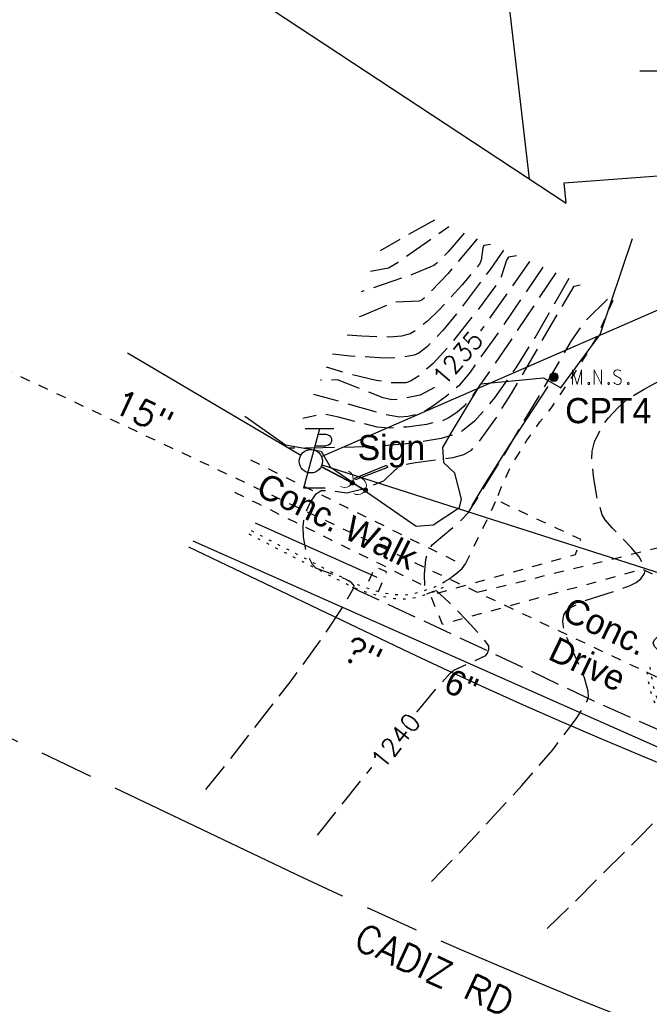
# Model space of a CAD drawing. Extents: x 2462876 to 2469231, y 263261 to 263931.
# Tile 102 of 122: x 2468560 to 2468630, y 263351 to 263461. Entities that reach past the tile are written whole.
import ezdxf
from ezdxf.enums import TextEntityAlignment as Align

# ---------------------------------------------------------------- set-up
doc = ezdxf.new("R2010")
doc.units = 0
doc.header["$LTSCALE"] = 20
doc.header["$MEASUREMENT"] = 0
doc.set_wipeout_variables(frame=1)
for name, pattern in [('bargrex', [0]), ('CL', [2, 0.3, -0.15, 1.4, -0.15]), ('foctvex', [0]), ('gasex', [0]), ('OhDOT_USTN1', [0.055, 0.014, -0.041]), ('OhDOT_USTN3', [0.22, 0.165, -0.055]), ('OhDOT_USTN5', [0.11, 0.055, -0.055]), ('ohelecex', [0]), ('ohteleex', [0]), ('rowex', [0]), ('shrubrt', [0]), ('waterex', [0])]:
    doc.linetypes.add(name, pattern=pattern)
for name, color, linetype in [('DR_X_Storm_Sewer', 151, 'OhDOT_USTN5'), ('DR_X_Text', 7, 'Continuous'), ('DT_X_Contour_Major', 132, 'OhDOT_USTN3'), ('DT_X_Contour_Minor', 136, 'OhDOT_USTN3'), ('DT_X_Contour_Text', 7, 'Continuous'), ('DV_X_Property_Line', 7, 'Continuous'), ('PV_X_Curb', 120, 'OhDOT_USTN1'), ('PV_X_Driveway', 7, 'OhDOT_USTN5'), ('PV_X_EOP', 7, 'OhDOT_USTN3'), ('PV_X_Parking_Lot', 7, 'OhDOT_USTN5'), ('PV_X_Text', 7, 'Continuous'), ('PV_X_Walk', 120, 'OhDOT_USTN5'), ('RD_X_Concrete_Pad', 9, 'OhDOT_USTN5'), ('RD_X_GR_Bar', 95, 'bargrex'), ('RW_X_CL', 6, 'CL'), ('RW_X_Fee_RW', 6, 'rowex'), ('RW_X_Text', 7, 'Continuous'), ('SN_X_Private', 40, 'Continuous'), ('SN_X_Text', 7, 'Continuous'), ('SV_P_Control_Cells_Set', 7, 'Continuous'), ('SV_X_Text', 7, 'Continuous'), ('UT_X_Electric_Cells', 1, 'Continuous'), ('UT_X_Gas', 2, 'gasex'), ('UT_X_Gas_Text', 7, 'Continuous'), ('UT_X_Misc_Cells', 7, 'Continuous'), ('UT_X_Overhead_Electric', 1, 'ohelecex'), ('UT_X_Overhead_Telecom', 30, 'ohteleex'), ('UT_X_Water', 133, 'waterex'), ('UT_X_Water_Text', 7, 'Continuous'), ('VG_X_Shrub_Line_Rt', 3, 'shrubrt')]:
    doc.layers.add(name, color=color, linetype=linetype)
doc.styles.add('Simplex Normal (0.14)', font='Simplex.shx')
doc.styles.add('Straight Normal (0.14) Font 30', font='font30.shx', dxfattribs={"height": 0.14})
doc.styles.add('Straight-Normal', font='font30.shx', dxfattribs={"height": 0.14})

# ---------------------------------------------------------------- blocks, each defined once
blk = doc.blocks.new('DM_anno')
at = {"layer": 'UT_X_Misc_Cells', "linetype": 'foctvex', "true_color": 0xa56100}
h = blk.add_hatch(color=44, dxfattribs=at)
edge = h.paths.add_edge_path()
edge.add_arc((0, 0), 0.12, 0, 360)
at = {"layer": 'UT_X_Misc_Cells', "color": 44, "linetype": 'Continuous', "lineweight": 0, "true_color": 0xa56100}
blk.add_circle((0, 0), 0.12, dxfattribs=at)
blk.add_arc((0.48, 0), 0.48, 90, 270, dxfattribs=at)
blk = doc.blocks.new('TLPW')
at = {"linetype": 'Continuous'}
for p, q in [((0.0482, 0.18), (-0.0402, -0.15)), ((0.1282, 0.18), (-0.0318, 0.18)), ((0.0402, 0.15), (0.0827, 0.15)), ((0.0231, 0.0863), (0.0827, 0.0863)), ((0.0798, -0.15), (-0.0402, -0.15))]:
    blk.add_line(p, q, dxfattribs=at)
blk.add_circle((0, 0), 0.065, dxfattribs=at)
at = {"linetype": 'Continuous', "extrusion": (0, 0, -1)}
blk.add_arc((-0.0833, 0.1181), 0.0319, 88.8767, 271.1233, dxfattribs=at)
blk = doc.blocks.new('ODOT ELEC TELE LIGHT POLE')
blk.add_blockref('TLPW', (0, 0))
blk = doc.blocks.new('MAGS')
at = {"layer": 'SV_P_Control_Cells_Set', "linetype": 'foctvex'}
h = blk.add_hatch(color=7, dxfattribs=at)
edge = h.paths.add_edge_path()
edge.add_arc((0, 0), 0.0249, 0, 360)
at = {"layer": 'SV_P_Control_Cells_Set', "color": 7, "linetype": 'Continuous', "lineweight": 0, "flags": 128}
for points in [[(0.1045, -0.04), (0.1045, 0.04), (0.1299, -0.04), (0.1541, 0.04), (0.1541, -0.04)], [(0.223, -0.04), (0.223, 0.04), (0.2644, -0.04), (0.2644, 0.04)], [(0.3718, 0.0343), (0.3707, 0.0356), (0.3691, 0.0368), (0.3641, 0.0387), (0.358, 0.04), (0.3536, 0.04), (0.352, 0.04), (0.3448, 0.0381), (0.3388, 0.0343), (0.3349, 0.0293), (0.3338, 0.0242), (0.3338, 0.0204), (0.3349, 0.0154), (0.3393, 0.011), (0.3696, -0.0079), (0.3724, -0.0104), (0.3735, -0.0129), (0.3746, -0.0167), (0.3746, -0.0205), (0.374, -0.0243), (0.3735, -0.0268), (0.3724, -0.03), (0.3713, -0.0325), (0.3702, -0.0344), (0.3685, -0.0362), (0.3669, -0.0375), (0.3647, -0.0388), (0.363, -0.0394), (0.358, -0.04), (0.3503, -0.04), (0.3454, -0.0388), (0.3382, -0.0344), (0.3338, -0.0306)], [(0.1927, -0.0293), (0.1955, -0.0293), (0.1971, -0.0306), (0.1988, -0.0331), (0.1988, -0.0362), (0.1971, -0.0388), (0.1955, -0.04), (0.1927, -0.04), (0.1911, -0.0388), (0.1894, -0.0362), (0.1894, -0.0331), (0.1911, -0.0306), (0.1927, -0.0293)], [(0.3035, -0.0293), (0.3062, -0.0293), (0.3079, -0.0306), (0.3095, -0.0331), (0.3095, -0.0362), (0.3079, -0.0388), (0.3062, -0.04), (0.3035, -0.04), (0.3018, -0.0388), (0.3002, -0.0362), (0.3002, -0.0331), (0.3018, -0.0306), (0.3035, -0.0293)], [(0.4126, -0.0293), (0.4154, -0.0293), (0.417, -0.0306), (0.4187, -0.0331), (0.4187, -0.0362), (0.417, -0.0388), (0.4154, -0.04), (0.4126, -0.04), (0.411, -0.0388), (0.4093, -0.0362), (0.4093, -0.0331), (0.411, -0.0306), (0.4126, -0.0293)]]:
    blk.add_lwpolyline(points, dxfattribs=at)
at = {"layer": 'SV_P_Control_Cells_Set', "color": 7, "linetype": 'Continuous', "lineweight": 0}
blk.add_circle((0, 0), 0.0249, dxfattribs=at)

msp = doc.modelspace()

# ---------------------------------------------------------------- linework, layer by layer
at = {"layer": 'DR_X_Storm_Sewer', "flags": 128}
for points in [[(2468397.23, 263498.18), (2468679.79, 263364.59)], [(2468611.04, 263397.09), (2468665.5, 263410.53)]]:
    msp.add_lwpolyline(points, dxfattribs=at)
at = {"layer": 'DR_X_Text', "flags": 128}
msp.add_lwpolyline([(2468629.09, 263455.06), (2468659.09, 263455.06), (2468665.18, 263443.78)], dxfattribs=at)
at = {"layer": 'DT_X_Contour_Major', "flags": 128}
for points, elevation in [([(2468609.58, 263437.02), (2468607.82, 263434.94), (2468606.54, 263433.67), (2468606.21, 263433.43), (2468603.72, 263432.37), (2468598.14, 263430.49)], 1230), ([(2468616.85, 263433.86), (2468611.71, 263426.58), (2468608.19, 263421.79), (2468607.09, 263420.46), (2468606.28, 263419.85), (2468604.71, 263419.01), (2468602.62, 263418.55), (2468601.55, 263418.49), (2468600.57, 263418.71), (2468595.52, 263420.69), (2468593.62, 263420.67)], 1235), ([(2468593.28, 263370.08), (2468601.28, 263380.1), (2468606.74, 263386.67), (2468608.03, 263388.11), (2468608.45, 263388.44), (2468611.99, 263390.05), (2468612.18, 263390.33), (2468612.32, 263390.75), (2468612.33, 263391.12), (2468611.65, 263391.99), (2468609.85, 263393.98), (2468607.87, 263395.99), (2468606.51, 263397.23), (2468606.16, 263397.18), (2468605.33, 263396.84), (2468605.21, 263397.49), (2468605.17, 263399.08), (2468605.31, 263400.74), (2468605.61, 263401.77), (2468606.04, 263402.35), (2468609.11, 263404.96), (2468610.04, 263405.92), (2468613.52, 263411.52), (2468621.51, 263425.02), (2468622.9, 263427.09), (2468625.81, 263429.96)], 1240)]:
    msp.add_lwpolyline(points, dxfattribs=dict(at, elevation=elevation))
at = {"layer": 'DT_X_Contour_Minor', "flags": 128}
for points, elevation in [([(2468618.78, 263359.72), (2468622.04, 263362.87), (2468629.03, 263369.83), (2468632.6, 263373.57), (2468635.52, 263376.87), (2468636.84, 263378.59), (2468636.91, 263378.77), (2468636.72, 263379.18), (2468635.56, 263380.08), (2468634.17, 263380.96), (2468633.59, 263381.54), (2468633.24, 263382.34), (2468632.82, 263384.11), (2468632.89, 263385.09), (2468633.36, 263388.22), (2468633.31, 263388.81), (2468633.19, 263389.08), (2468632.26, 263389.87), (2468631.1, 263390.68), (2468630.71, 263391.07), (2468630.58, 263391.46), (2468630.72, 263391.78), (2468631.21, 263392.29), (2468632.76, 263393.24), (2468634.38, 263394.11), (2468635.1, 263394.62), (2468635.48, 263395.57), (2468635.55, 263396.02), (2468634.88, 263397.23), (2468634.92, 263397.35), (2468635.42, 263397.5), (2468641.26, 263398.16), (2468642.51, 263398.51), (2468642.99, 263398.77), (2468643.42, 263399.21), (2468643.62, 263399.71), (2468643.7, 263400.33), (2468643.58, 263401.81), (2468642.28, 263406.97), (2468642.04, 263408.43), (2468642.06, 263409.21), (2468642.46, 263410.77), (2468643.15, 263412.68), (2468644.97, 263416.89), (2468647.41, 263421.96), (2468648.92, 263423.95), (2468649.14, 263424.41), (2468649.17, 263424.69), (2468649.07, 263424.82), (2468648.43, 263424.72), (2468647.6, 263424.45), (2468647.07, 263424.37), (2468646.89, 263424.52), (2468646.69, 263425.06), (2468647.34, 263425.6), (2468650.93, 263428.02), (2468652.06, 263428.91), (2468652.76, 263429.84), (2468654.24, 263432.22), (2468655.01, 263432.98), (2468658.29, 263435.45), (2468658.9, 263436.07), (2468659.15, 263436.46), (2468659.14, 263436.73), (2468657.75, 263438.05), (2468657.52, 263438.36), (2468657.48, 263438.55), (2468657.85, 263439.59), (2468658.61, 263440.78), (2468659.05, 263441.27), (2468659.48, 263441.62), (2468659.76, 263441.73), (2468659.94, 263441.64), (2468659.97, 263440.85), (2468659.83, 263439.76), (2468659.83, 263439.09), (2468661.36, 263434.14), (2468661.87, 263432.88), (2468662.43, 263431.85), (2468662.81, 263431.35), (2468663.12, 263431.25), (2468663.56, 263431.36), (2468664.58, 263432.02), (2468665.41, 263432.83), (2468666.18, 263434.21), (2468667.69, 263437.68), (2468669.42, 263442.11)], 1242), ([(2468605.95, 263364.93), (2468609.18, 263368.24), (2468616, 263375.6), (2468619.41, 263379.58), (2468622.11, 263383.12), (2468623.24, 263384.99), (2468623.38, 263385.5), (2468623.36, 263386.11), (2468622.95, 263387.57), (2468620.8, 263392.51), (2468620.6, 263393.23), (2468620.52, 263393.88), (2468620.65, 263394.59), (2468620.96, 263395.03), (2468621.45, 263395.43), (2468622.85, 263396.1), (2468626.38, 263397.24), (2468628.01, 263397.84), (2468628.67, 263398.19), (2468629.2, 263398.58), (2468629.62, 263399.17), (2468629.68, 263399.57), (2468629.59, 263400.02), (2468629.03, 263401.01), (2468628.13, 263402.08), (2468626.05, 263404.2), (2468625.24, 263405.14), (2468624.91, 263405.69), (2468624.38, 263407.46), (2468623.97, 263409.75), (2468623.75, 263411.83), (2468623.78, 263412.76), (2468624.07, 263413.8), (2468624.85, 263415.52), (2468625.62, 263416.49), (2468626.68, 263417.63), (2468627.72, 263418.55), (2468629.56, 263419.67), (2468633.74, 263421.95), (2468638.22, 263424.23), (2468641.18, 263425.62), (2468642.45, 263425.89), (2468644.09, 263426.07), (2468645.52, 263426.33), (2468646.55, 263426.94), (2468648.24, 263428.37), (2468649.91, 263430.01), (2468650.91, 263431.15), (2468652.86, 263434.02), (2468656.78, 263440.42)], 1241), ([(2468599.19, 263432.77), (2468601.18, 263433.15), (2468602.25, 263433.8), (2468607.89, 263437.76)], 1229), ([(2468606.28, 263438.46), (2468600.24, 263435.06)], 1228), ([(2468612.49, 263435.76), (2468611.76, 263435.65), (2468611.64, 263435.37), (2468611.45, 263433.99), (2468611.28, 263433.57), (2468609.34, 263431.27), (2468606.8, 263428.49), (2468605.51, 263427.24), (2468604.31, 263426.27), (2468603.6, 263425.83), (2468602.63, 263425.56), (2468601.27, 263425.46), (2468598.2, 263425.54), (2468595.96, 263425.74)], 1232), ([(2468611.03, 263436.39), (2468607.79, 263432.54), (2468605.5, 263430.1), (2468604.93, 263429.6), (2468604.6, 263429.46), (2468601.8, 263429.33), (2468598.16, 263427.77), (2468597.74, 263427.68), (2468597.05, 263428.12)], 1231), ([(2468615.4, 263434.49), (2468614.51, 263434.35), (2468614.29, 263433.99), (2468613.69, 263432.14), (2468613.41, 263431.57), (2468610.95, 263428.31), (2468607.77, 263424.31), (2468606.12, 263422.52), (2468604.57, 263421.14), (2468603.62, 263420.54), (2468603.1, 263420.38), (2468601.63, 263420.36), (2468599.82, 263420.62), (2468596.19, 263421.52), (2468594.29, 263422.11)], 1234), ([(2468613.94, 263435.12), (2468612.45, 263432.98), (2468609.08, 263428.45), (2468607.21, 263426.18), (2468605.49, 263424.4), (2468604.53, 263423.65), (2468604.01, 263423.43), (2468602.54, 263423.18), (2468600.68, 263423.12), (2468596.93, 263423.34), (2468594.95, 263423.56)], 1233), ([(2468618.3, 263433.22), (2468613.53, 263426.18), (2468610.24, 263421.56), (2468608.98, 263420.05), (2468607.62, 263418.88), (2468606.09, 263417.76), (2468605.04, 263417.1), (2468604.29, 263416.82), (2468603.31, 263416.61), (2468602.41, 263416.54), (2468600.92, 263416.82), (2468592.9, 263419.08)], 1236), ([(2468619.76, 263432.59), (2468614.39, 263424.55), (2468610.73, 263419.25), (2468609.58, 263417.77), (2468608.75, 263417.07), (2468607.79, 263416.44), (2468607.12, 263416.13), (2468605.4, 263415.75), (2468603.2, 263415.45), (2468601.22, 263415.32), (2468599.92, 263415.44), (2468595.63, 263416.55), (2468594.18, 263416.85), (2468593.38, 263416.79), (2468591.67, 263416.41)], 1237), ([(2468580.9, 263375.16), (2468583.92, 263378.93), (2468590.35, 263387.24), (2468593.59, 263391.68), (2468596.2, 263395.58), (2468597.34, 263397.58), (2468597.38, 263397.8), (2468597.08, 263398.19), (2468596.41, 263398.54), (2468593.1, 263399.78), (2468592.72, 263400.19), (2468592.01, 263401.66), (2468591.75, 263403.21), (2468591.71, 263404.39), (2468591.79, 263405.35), (2468592.03, 263406.05), (2468592.53, 263407.1), (2468593.16, 263408.03), (2468593.68, 263408.41), (2468594.58, 263408.41), (2468596.54, 263408.13), (2468598.7, 263408.69), (2468600.64, 263409.47), (2468601.95, 263410.72), (2468602.58, 263411.19), (2468604.19, 263411.53), (2468608.35, 263412.08), (2468609.54, 263412.41), (2468610.4, 263412.88), (2468611.29, 263413.88), (2468613, 263416.26), (2468614.83, 263419.18), (2468621.79, 263431.13), (2468622.67, 263431.32)], 1239), ([(2468621.21, 263431.96), (2468617.53, 263425.57), (2468615.3, 263422.04), (2468612.95, 263418.71), (2468611.8, 263417.28), (2468610.72, 263416.1), (2468609.41, 263415.04), (2468608.38, 263414.57), (2468607.02, 263414.18), (2468603.59, 263413.62), (2468599.69, 263413.29), (2468592.63, 263413.1), (2468590.15, 263413.12)], 1238)]:
    msp.add_lwpolyline(points, dxfattribs=dict(at, elevation=elevation))
at = {"layer": 'DV_X_Property_Line'}
msp.add_lwpolyline([(2468616.85, 263443.04), (2468600.05, 263587.38)], dxfattribs=at)
at = {"layer": 'PV_X_Curb', "flags": 128}
for points in [[(2468585.93, 263403.94), (2468594.82, 263399.36), (2468597.33, 263398.1), (2468598.72, 263397.59), (2468600.29, 263397.09), (2468601.84, 263396.85), (2468602.97, 263396.8), (2468603.75, 263396.91), (2468604.46, 263397.06), (2468606.25, 263397.64), (2468607.37, 263398.25), (2468607.6, 263397.82), (2468606.49, 263397.21), (2468604.57, 263396.57), (2468603.8, 263396.41), (2468603.02, 263396.31), (2468601.83, 263396.36), (2468600.17, 263396.67), (2468598.53, 263397.12), (2468597.15, 263397.67), (2468594.61, 263398.95), (2468585.72, 263403.53)], [(2468679.44, 263363.5), (2468679.31, 263363.54), (2468670.33, 263366.41), (2468664.64, 263368.46), (2468655.29, 263372), (2468645.99, 263375.69), (2468644.65, 263376.27), (2468635.54, 263380.39), (2468633.55, 263381.7), (2468632.33, 263382.97), (2468631.58, 263384.03), (2468630.95, 263385.5), (2468630.55, 263386.85), (2468630.23, 263388.74), (2468629.79, 263388.66), (2468630.1, 263386.72), (2468630.51, 263385.3), (2468631.22, 263383.78), (2468631.98, 263382.63), (2468633.27, 263381.28), (2468635.34, 263379.95), (2468644.46, 263375.85), (2468645.82, 263375.24), (2468655.12, 263371.55), (2468664.47, 263368.01), (2468670.17, 263365.91), (2468679.27, 263362.99), (2468690.21, 263359.44), (2468690.63, 263359.3), (2468697.02, 263357.23), (2468703.37, 263355.56), (2468710.43, 263353.82), (2468718.38, 263351.85), (2468728.1, 263349.52), (2468732.19, 263348.53), (2468742, 263346.55), (2468747.97, 263345.37), (2468757.79, 263343.48), (2468765.16, 263342.13), (2468770.94, 263341.26), (2468780.85, 263339.89), (2468781.27, 263339.83), (2468791.21, 263338.66), (2468791.84, 263338.59), (2468793.6, 263338.36), (2468795.15, 263338.33), (2468797.64, 263338.72), (2468800.08, 263339.37), (2468802.7, 263340.7), (2468805.07, 263342.71), (2468805.75, 263343.29), (2468805.47, 263343.62), (2468804.79, 263343.04), (2468802.49, 263341.11), (2468799.96, 263339.83), (2468797.6, 263339.23), (2468795.16, 263338.86), (2468793.67, 263338.9), (2468791.9, 263339.12), (2468791.27, 263339.19), (2468781.35, 263340.38), (2468780.93, 263340.43), (2468771.03, 263341.8), (2468765.26, 263342.68), (2468757.89, 263344.02), (2468748.07, 263345.92), (2468742.11, 263347.09), (2468732.32, 263349.07), (2468728.23, 263350.06), (2468718.51, 263352.39), (2468710.56, 263354.38), (2468703.51, 263356.14), (2468697.16, 263357.76), (2468690.79, 263359.82), (2468690.38, 263359.96)]]:
    msp.add_lwpolyline(points, dxfattribs=at)
at = {"layer": 'PV_X_Driveway'}
msp.add_lwpolyline([(2468607.37, 263398.25), (2468607.86, 263398.56), (2468608.64, 263399.13), (2468609.34, 263399.73), (2468609.72, 263400.23), (2468613.16, 263407.33)], dxfattribs=at)
at = {"layer": 'PV_X_EOP', "flags": 128}
msp.add_lwpolyline([(2468597.15, 263397.67), (2468598.01, 263397.22), (2468601.81, 263395.44), (2468608.95, 263392.1), (2468615.98, 263388.81), (2468624.38, 263384.81), (2468624.38, 263384.81), (2468635.32, 263379.96)], dxfattribs=at)
at = {"layer": 'PV_X_Parking_Lot', "flags": 128}
msp.add_lwpolyline([(2468634.51, 263397.28), (2468629.37, 263399.64), (2468626.47, 263398.84), (2468616.82, 263396.18), (2468607.18, 263393.52), (2468605.82, 263396.78), (2468612.32, 263398.6), (2468621.95, 263401.29), (2468622.54, 263402.94), (2468622.22, 263403.09), (2468613.16, 263407.33), (2468613.69, 263408.73), (2468614.89, 263411.33), (2468616.52, 263413.91), (2468617.99, 263416.03), (2468619.35, 263417.7), (2468619.83, 263418.43), (2468621.81, 263421.34), (2468624.22, 263425.23), (2468626.22, 263429.77)], dxfattribs=at)
at = {"layer": 'PV_X_Walk', "flags": 128}
for points in [[(2468585.85, 263411.81), (2468588.53, 263410.48), (2468591.21, 263409.16), (2468593.9, 263407.83), (2468596.58, 263406.5), (2468599.26, 263405.18), (2468601.94, 263403.85), (2468604.62, 263402.53), (2468609.59, 263400.07)], [(2468584.08, 263408.23), (2468586.76, 263406.9), (2468589.44, 263405.57), (2468592.12, 263404.25), (2468594.8, 263402.92), (2468597.49, 263401.59), (2468600.17, 263400.27), (2468602.85, 263398.94), (2468605.77, 263397.49)]]:
    msp.add_lwpolyline(points, dxfattribs=at)
at = {"layer": 'RD_X_Concrete_Pad', "flags": 128}
msp.add_lwpolyline([(2468600.06, 263397.17), (2468600.96, 263399.34), (2468599.68, 263399.89), (2468598.67, 263397.61)], dxfattribs=at)
at = {"layer": 'RD_X_GR_Bar', "flags": 128}
for points in [[(2468610.47, 263406.75), (2468611.9, 263409.14), (2468614.66, 263413.48), (2468617.29, 263417.49), (2468618.9, 263419.96)], [(2468586.36, 263404.82), (2468599.87, 263398.77)]]:
    msp.add_lwpolyline(points, dxfattribs=at)
at = {"layer": 'RW_X_CL', "flags": 128}
msp.add_lwpolyline([(2464096.74, 263676.31, -0.043713), (2464761.3, 263641.07), (2466151.72, 263444.62, 0.061457), (2467087.03, 263428.16), (2468050.52, 263529.86, -0.138469), (2468357.4, 263477.17), (2468591.66, 263365.39, 0.135318), (2468891.49, 263312), (2469004.29, 263322.5, -0.03812), (2469222.39, 263326.12)], format="xyb", dxfattribs=at)
at = {"layer": 'RW_X_Fee_RW', "flags": 128}
msp.add_lwpolyline([(2468178.46, 263849.69), (2468174.27, 263649.74), (2468173.16, 263596.74), (2468179.98, 263579.15), (2468292.44, 263561.14), (2468467.59, 263532.07), (2468500.47, 263519.71), (2468620.91, 263440.36), (2468620.69, 263442.62), (2468671.34, 263446.39), (2468681.78, 263408.77), (2468689.78, 263404.63), (2468750.73, 263388.72), (2468798.71, 263362.64), (2468874.11, 263361.74), (2468884, 263373.85), (2468872.83, 263609.87)], dxfattribs=at)
at = {"layer": 'SN_X_Private', "flags": 128}
msp.add_lwpolyline([(2468597.42, 263409.77), (2468600.97, 263411.2), (2468601.06, 263410.96), (2468597.5, 263409.57)], close=True, dxfattribs=at)
at = {"layer": 'UT_X_Gas', "flags": 128}
msp.add_lwpolyline([(2468579.44, 263402.8), (2468636.71, 263377.4)], dxfattribs=at)
at = {"layer": 'UT_X_Misc_Cells', "flags": 128}
msp.add_lwpolyline([(2468597.15, 263409.26), (2468593.7, 263411.05)], dxfattribs=at)
at = {"layer": 'UT_X_Misc_Cells', "elevation": 1246.03, "flags": 128}
msp.add_lwpolyline([(2468598.62, 263408.45), (2468593.7, 263411.04)], dxfattribs=at)
at = {"layer": 'UT_X_Overhead_Electric', "linetype": 'Continuous'}
msp.add_polyline3d([(2468593.79, 263411.25, 1233.41), (2468713.63, 263372.81, 12.61)], dxfattribs=at)
at = {"layer": 'UT_X_Overhead_Telecom', "elevation": 1276.21, "flags": 128}
for points in [[(2468593.74, 263412.17), (2468677.78, 263448.84)], [(2468572.19, 263423.72), (2468591.43, 263412.31)]]:
    msp.add_lwpolyline(points, dxfattribs=at)
at = {"layer": 'UT_X_Water', "flags": 128}
msp.add_lwpolyline([(2468578.97, 263402.12), (2468603.58, 263390.37, 0.135318), (2468888.93, 263339.56), (2469004.01, 263350.27)], format="xyb", dxfattribs=at)
at = {"layer": 'VG_X_Shrub_Line_Rt', "ltscale": 0.5, "flags": 128}
msp.add_lwpolyline([(2468585.21, 263416.66), (2468589.75, 263413.48), (2468593.71, 263412.79), (2468594.68, 263411.04), (2468599.9, 263407.44), (2468604.26, 263404.45), (2468606.12, 263404.58), (2468609.07, 263406.5), (2468609.29, 263407.43), (2468608.54, 263410.31), (2468607.31, 263411.48), (2468607.2, 263413.17), (2468608.19, 263414.83), (2468611.42, 263420.26), (2468618.38, 263420.91), (2468620.33, 263419.81), (2468624.67, 263425.76), (2468628.26, 263436.4)], dxfattribs=at)

# ---------------------------------------------------------------- block references
at = {"layer": 'SV_P_Control_Cells_Set', "color": 7, "linetype": 'Continuous', "lineweight": 0, "xscale": 20, "yscale": 20, "zscale": 20}
msp.add_blockref('MAGS', (2468619.54, 263421, 1240.03), dxfattribs=at)
at = {"layer": 'UT_X_Electric_Cells', "xscale": 20, "yscale": 20, "zscale": 20}
msp.add_blockref('ODOT ELEC TELE LIGHT POLE', (2468592.55, 263411.65), dxfattribs=at)
at = {"layer": 'UT_X_Misc_Cells', "xscale": 2, "yscale": 2, "zscale": 2}
for p, rotation in [((2468597.15, 263409.26), 152.545180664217), ((2468598.62, 263408.45, 1246.03), 152.1758947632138)]:
    msp.add_blockref('DM_anno', p, dxfattribs=dict(at, rotation=rotation))

# ---------------------------------------------------------------- texts
at = {"layer": 'DR_X_Text', "insert": (2468573.95, 263417.07), "char_height": 2.8, "attachment_point": 5, "rotation": 334.6967, "style": 'Simplex Normal (0.14)'}
msp.add_mtext('15"', dxfattribs=at)
at = {"layer": 'PV_X_Text', "insert": (2468595.49, 263404.99), "char_height": 2.8, "width": 23.4667, "attachment_point": 5, "rotation": 333.778, "style": 'Straight-Normal'}
msp.add_mtext('Conc. Walk', dxfattribs=at)
at = {"layer": 'PV_X_Text', "insert": (2468624.28, 263391.19), "char_height": 2.8, "attachment_point": 5, "rotation": 334.5367, "style": 'Straight-Normal'}
msp.add_mtext('Conc.\\PDrive', dxfattribs=at)
at = {"layer": 'RW_X_Text', "style": 'Simplex Normal (0.14)'}
msp.add_text('CADIZ RD', height=3, rotation=335.4835, dxfattribs=at).set_placement((2468606.27, 263355.11), align=Align.MIDDLE_CENTER)
at = {"layer": 'SN_X_Text', "insert": (2468601.5, 263412.75), "char_height": 2.8, "attachment_point": 5, "style": 'Straight-Normal'}
msp.add_mtext('Sign', dxfattribs=at)
at = {"layer": 'SV_X_Text', "style": 'Straight Normal (0.14) Font 30'}
msp.add_text('CPT4', height=2.8, dxfattribs=at).set_placement((2468625.58, 263417.28, -2271.36), align=Align.MIDDLE_CENTER)
at = {"layer": 'UT_X_Gas_Text', "style": 'Straight Normal (0.14) Font 30'}
msp.add_text('6"', height=2.8, rotation=336.086, dxfattribs=at).set_placement((2468609.25, 263386.73), align=Align.MIDDLE_CENTER)
at = {"layer": 'UT_X_Water_Text', "insert": (2468598.34, 263390.16), "char_height": 2.8, "attachment_point": 5, "rotation": 334.4912, "style": 'Simplex Normal (0.14)'}
msp.add_mtext('?"', dxfattribs=at)

# ---------------------------------------------------------------- next in the draw order: wipeouts: each hides what was drawn before it
for points in [[(2468607.27, 263419.25), (2468612.44, 263425.25), (2468610.45, 263426.96), (2468605.28, 263420.96)], [(2468600.51, 263376.67), (2468605.47, 263382.83), (2468603.42, 263384.48), (2468598.46, 263378.31)]]:
    msp.add_wipeout(points).dxf.layer = 'DT_X_Contour_Text'

# ---------------------------------------------------------------- next in the draw order: texts
at = {"layer": 'DT_X_Contour_Text', "style": 'Simplex Normal (0.14)'}
for s, rotation, p in [('1235', 49.2358, (2468608.86, 263423.11)), ('1240', 51.1794, (2468601.96, 263380.57))]:
    msp.add_text(s, height=2, rotation=rotation, dxfattribs=at).set_placement(p, align=Align.MIDDLE_CENTER)

doc.saveas('drawing.dxf')
